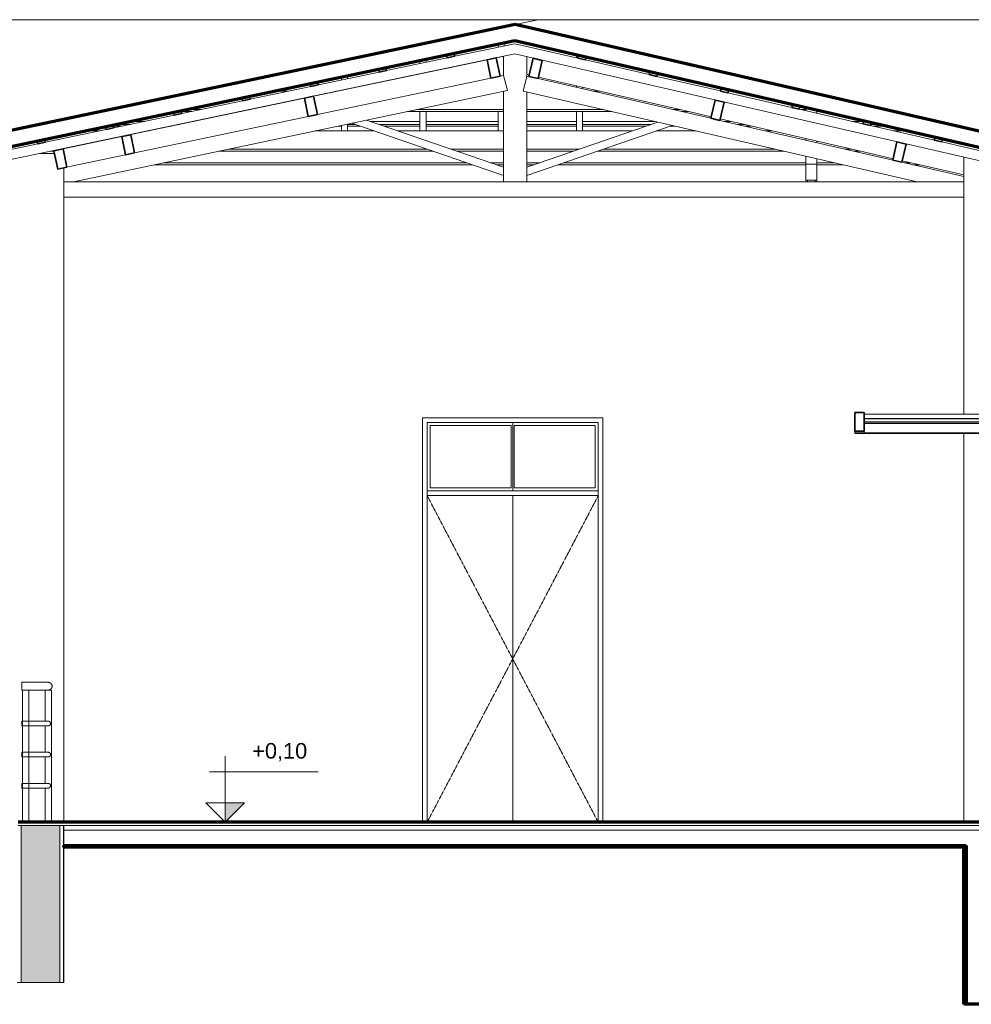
# Model space of a CAD drawing. Header units: millimetres. Extents: x -3164 to 44461, y -1932 to 8822.
# Tile 8 of 9: x 25696 to 31813, y -140 to 6189. Entities that reach past the tile are written whole.
import ezdxf

# ---------------------------------------------------------------- set-up
doc = ezdxf.new("R2010")
doc.units = ezdxf.units.MM
doc.linetypes.add('_Tracejado pequeno', pattern=[2.25, 1.5, -0.75])
for name, color, linetype, lineweight in [('A-DOOR', 31, 'Continuous', 18), ('A-DOOR-HDLN', 31, '_Tracejado pequeno', 18), ('A-FLOR', 192, 'Continuous', 18), ('A-FLOR-HRAL', 11, 'Continuous', 18), ('A-FLOR-MCUT', 51, 'Continuous', 18), ('A-GENM', 13, 'Continuous', 18), ('A-GLAZ-CURT', 52, 'Continuous', 18), ('A-GLAZ-CWMG', 51, 'Continuous', 18), ('A-ROOF', 132, 'Continuous', 18), ('A-WALL', 113, 'Continuous', 18), ('A-WALL-PATT', 111, 'Continuous', 70), ('G-ANNO-DIMS', 111, 'Continuous', 9)]:
    doc.layers.add(name, color=color, linetype=linetype, lineweight=lineweight)
doc.styles.add('Arial_3', font='arial.ttf', dxfattribs={"height": 100})

# ---------------------------------------------------------------- blocks, each defined once
blk = doc.blocks.new('porta dupla - P05 - 1_16 x 2_60 m-4336724-ELEVAÇÃO 6 - FACHADA DE IMPLANTAÇÃO')
at = {"layer": 'A-DOOR'}
for p, q in [((15396.1, 1030), (15396.1, 3600)), ((15396.1, 3600), (16496.1, 3600)), ((15416.1, 3580), (15416.1, 3180)), ((15936.1, 3580), (15416.1, 3580)), ((15936.1, 3180), (15936.1, 3580)), ((15946.1, 3600), (15946.1, 3160)), ((15946.1, 3600), (15946.1, 3160)), ((16476.1, 3580), (15956.1, 3580)), ((15956.1, 3580), (15956.1, 3180)), ((16476.1, 3180), (16476.1, 3580)), ((16496.1, 3600), (16496.1, 1030)), ((15936.1, 3180), (15416.1, 3180)), ((16476.1, 3180), (15956.1, 3180)), ((16496.1, 3160), (15396.1, 3160)), ((15396.1, 3130), (16496.1, 3130)), ((15946.1, 3130), (15946.1, 1030)), ((15946.1, 3130), (15946.1, 1030))]:
    blk.add_line(p, q, dxfattribs=at)
at = {"layer": 'A-DOOR-HDLN'}
for p, q in [((15396.1, 3130), (16496.1, 3130)), ((15396.1, 3130), (15946.1, 2080)), ((16496.1, 3130), (15946.1, 2080)), ((15946.1, 2080), (15396.1, 1030)), ((15946.1, 2080), (16496.1, 1030))]:
    blk.add_line(p, q, dxfattribs=at)
blk = doc.blocks.new('Railing - 4 cm-3948223-ELEVAÇÃO 6 - FACHADA DE IMPLANTAÇÃO')
at = {"layer": 'A-FLOR-HRAL'}
for p, q in [((12795.8, 1030), (12795.8, 1880)), ((12795.8, 1880), (12815.8, 1880)), ((12815.8, 1880), (12835.8, 1880)), ((12835.8, 1880), (12835.8, 1030))]:
    blk.add_line(p, q, dxfattribs=at)
blk = doc.blocks.new('Railing - 4 cm-V10-ELEVAÇÃO 6 - FACHADA DE IMPLANTAÇÃO')
at = {"layer": 'A-FLOR-HRAL'}
for p, q in [((12940.8, 1679.9), (12940.8, 1880)), ((12960.8, 1880), (12980.8, 1880)), ((12980.8, 1880), (12980.8, 1030)), ((12940.8, 1479.9), (12940.8, 1650.1)), ((12940.8, 1279.9), (12940.8, 1450.1)), ((12940.8, 1030), (12940.8, 1250.1))]:
    blk.add_line(p, q, dxfattribs=at)
blk = doc.blocks.new('Railing - Railing-2916387-ELEVAÇÃO 6 - FACHADA DE IMPLANTAÇÃO')
at = {"layer": 'A-FLOR-HRAL'}
for p, q in [((12960.8, 1930), (12790.8, 1930)), ((12790.8, 1905), (12790.8, 1930)), ((12790.8, 1880), (12790.8, 1905)), ((12790.8, 1880), (12960.8, 1880)), ((12814, 1680), (12790.8, 1680)), ((12790.8, 1665), (12790.8, 1680)), ((12790.8, 1650), (12790.8, 1665)), ((12790.8, 1650), (12814, 1650)), ((12960.8, 1680), (12817.6, 1680)), ((12817.6, 1650), (12960.8, 1650)), ((12814, 1480), (12790.8, 1480)), ((12790.8, 1465), (12790.8, 1480)), ((12790.8, 1450), (12790.8, 1465)), ((12960.8, 1480), (12817.6, 1480)), ((12790.8, 1450), (12814, 1450)), ((12817.6, 1450), (12960.8, 1450)), ((12814, 1280), (12790.8, 1280)), ((12790.8, 1265), (12790.8, 1280)), ((12960.8, 1280), (12817.6, 1280)), ((12790.8, 1250), (12790.8, 1265)), ((12790.8, 1250), (12814, 1250)), ((12817.6, 1250), (12960.8, 1250))]:
    blk.add_line(p, q, dxfattribs=at)
for points, knots in [([(12960.8, 1930), (12961.3, 1930), (12962.4, 1930), (12964.1, 1929.8), (12965.7, 1929.5), (12967.3, 1929.2), (12968.8, 1928.7), (12970.4, 1928.1), (12971.9, 1927.4), (12973.3, 1926.7), (12974.7, 1925.8), (12976.5, 1924.5), (12978.1, 1923.1), (12979.6, 1921.5), (12981, 1919.8), (12982.5, 1917.5), (12984, 1914.6), (12985.4, 1910.5), (12985.8, 1907.2), (12985.8, 1905)], [0.5, 0.5, 0.5, 0.5, 0.5208333, 0.5416667, 0.5625, 0.5833333, 0.6041667, 0.625, 0.6458333, 0.6666667, 0.6875, 0.7083333, 0.75, 0.7708333, 0.7916667, 0.8333333, 0.875, 0.9166667, 1, 1, 1, 1]), ([(12985.8, 1905), (12985.8, 1902.8), (12985.4, 1899.5), (12984, 1895.4), (12982.5, 1892.5), (12981, 1890.2), (12979.6, 1888.5), (12978.1, 1886.9), (12976.1, 1885.1), (12973.8, 1883.6), (12971.9, 1882.6), (12970.4, 1881.9), (12968.8, 1881.3), (12967.3, 1880.8), (12965.7, 1880.5), (12964.1, 1880.2), (12962.4, 1880), (12961.3, 1880), (12960.8, 1880)], [0, 0, 0, 0, 0.0833333, 0.125, 0.1666667, 0.2083333, 0.2291667, 0.25, 0.2916667, 0.3333333, 0.3541667, 0.375, 0.3958333, 0.4166667, 0.4375, 0.4583333, 0.4791667, 0.5, 0.5, 0.5, 0.5]), ([(12960.8, 1680), (12961.1, 1680), (12961.8, 1680), (12962.8, 1679.9), (12963.7, 1679.7), (12964.7, 1679.5), (12965.6, 1679.2), (12966.5, 1678.9), (12967.4, 1678.5), (12968.3, 1678), (12969.1, 1677.5), (12970.2, 1676.7), (12971.2, 1675.9), (12972.1, 1674.9), (12972.9, 1673.9), (12973.8, 1672.5), (12974.7, 1670.8), (12975.5, 1668.3), (12975.8, 1666.3), (12975.8, 1665)], [0.5, 0.5, 0.5, 0.5, 0.5208333, 0.5416667, 0.5625, 0.5833333, 0.6041667, 0.625, 0.6458333, 0.6666667, 0.6875, 0.7083333, 0.75, 0.7708333, 0.7916667, 0.8333333, 0.875, 0.9166667, 1, 1, 1, 1]), ([(12975.8, 1665), (12975.8, 1663.7), (12975.5, 1661.7), (12974.7, 1659.2), (12973.8, 1657.5), (12972.9, 1656.1), (12972.1, 1655.1), (12971.2, 1654.1), (12970, 1653.1), (12968.6, 1652.2), (12967.4, 1651.5), (12966.5, 1651.1), (12965.6, 1650.8), (12964.7, 1650.5), (12963.7, 1650.3), (12962.8, 1650.1), (12961.8, 1650), (12961.1, 1650), (12960.8, 1650)], [0, 0, 0, 0, 0.0833333, 0.125, 0.1666667, 0.2083333, 0.2291667, 0.25, 0.2916667, 0.3333333, 0.3541667, 0.375, 0.3958333, 0.4166667, 0.4375, 0.4583333, 0.4791667, 0.5, 0.5, 0.5, 0.5]), ([(12960.8, 1480), (12961.1, 1480), (12961.8, 1480), (12962.8, 1479.9), (12963.7, 1479.7), (12964.7, 1479.5), (12965.6, 1479.2), (12966.5, 1478.9), (12967.4, 1478.5), (12968.3, 1478), (12969.1, 1477.5), (12970.2, 1476.7), (12971.2, 1475.9), (12972.1, 1474.9), (12972.9, 1473.9), (12973.8, 1472.5), (12974.7, 1470.8), (12975.5, 1468.3), (12975.8, 1466.3), (12975.8, 1465)], [0.5, 0.5, 0.5, 0.5, 0.5208333, 0.5416667, 0.5625, 0.5833333, 0.6041667, 0.625, 0.6458333, 0.6666667, 0.6875, 0.7083333, 0.75, 0.7708333, 0.7916667, 0.8333333, 0.875, 0.9166667, 1, 1, 1, 1]), ([(12975.8, 1465), (12975.8, 1463.7), (12975.5, 1461.7), (12974.7, 1459.2), (12973.8, 1457.5), (12972.9, 1456.1), (12972.1, 1455.1), (12971.2, 1454.1), (12970, 1453.1), (12968.6, 1452.2), (12967.4, 1451.5), (12966.5, 1451.1), (12965.6, 1450.8), (12964.7, 1450.5), (12963.7, 1450.3), (12962.8, 1450.1), (12961.8, 1450), (12961.1, 1450), (12960.8, 1450)], [0, 0, 0, 0, 0.0833333, 0.125, 0.1666667, 0.2083333, 0.2291667, 0.25, 0.2916667, 0.3333333, 0.3541667, 0.375, 0.3958333, 0.4166667, 0.4375, 0.4583333, 0.4791667, 0.5, 0.5, 0.5, 0.5]), ([(12960.8, 1280), (12961.1, 1280), (12961.8, 1280), (12962.8, 1279.9), (12963.7, 1279.7), (12964.7, 1279.5), (12965.6, 1279.2), (12966.5, 1278.9), (12967.4, 1278.5), (12968.3, 1278), (12969.1, 1277.5), (12970.2, 1276.7), (12971.2, 1275.9), (12972.1, 1274.9), (12972.9, 1273.9), (12973.8, 1272.5), (12974.7, 1270.8), (12975.5, 1268.3), (12975.8, 1266.3), (12975.8, 1265)], [0.5, 0.5, 0.5, 0.5, 0.5208333, 0.5416667, 0.5625, 0.5833333, 0.6041667, 0.625, 0.6458333, 0.6666667, 0.6875, 0.7083333, 0.75, 0.7708333, 0.7916667, 0.8333333, 0.875, 0.9166667, 1, 1, 1, 1]), ([(12975.8, 1265), (12975.8, 1263.7), (12975.5, 1261.7), (12974.7, 1259.2), (12973.8, 1257.5), (12972.9, 1256.1), (12972.1, 1255.1), (12971.2, 1254.1), (12970, 1253.1), (12968.6, 1252.2), (12967.4, 1251.5), (12966.5, 1251.1), (12965.6, 1250.8), (12964.7, 1250.5), (12963.7, 1250.3), (12962.8, 1250.1), (12961.8, 1250), (12961.1, 1250), (12960.8, 1250)], [0, 0, 0, 0, 0.0833333, 0.125, 0.1666667, 0.2083333, 0.2291667, 0.25, 0.2916667, 0.3333333, 0.3541667, 0.375, 0.3958333, 0.4166667, 0.4375, 0.4583333, 0.4791667, 0.5, 0.5, 0.5, 0.5])]:
    blk.add_open_spline(points, degree=3, knots=knots, dxfattribs=at)
for name in ['Railing - 4 cm-3948223-ELEVAÇÃO 6 - FACHADA DE IMPLANTAÇÃO', 'Railing - 4 cm-V10-ELEVAÇÃO 6 - FACHADA DE IMPLANTAÇÃO']:
    blk.add_blockref(name, (0, 0))
blk = doc.blocks.new('Rectangular Mullion - 6x12 cm-3934083-ELEVAÇÃO 6 - FACHADA DE IMPLANTAÇÃO')
at = {"layer": 'A-GLAZ-CWMG'}
for p, q in [((14404.8, 5728.7), (14502, 5728.7)), ((14808.6, 5728.7), (14818.4, 5728.7)), ((16465.1, 5728.7), (16508.6, 5728.7)), ((17332.1, 5728.7), (17380.3, 5728.7)), ((13817.2, 5598.7), (13883, 5598.7)), ((13943.6, 5611.5), (13846.4, 5611.5)), ((14189.5, 5598.7), (14199.4, 5598.7)), ((14259.9, 5611.5), (14250.1, 5611.5)), ((15269.8, 5598.7), (15886.8, 5598.7)), ((15886.8, 5611.5), (15330.4, 5611.5)), ((16528.8, 5611.5), (16036.8, 5611.5)), ((16036.8, 5598.7), (16584.1, 5598.7)), ((17018.5, 5611.5), (16975, 5611.5)), ((17030.3, 5598.7), (17073.8, 5598.7)), ((17831.1, 5611.5), (17800.4, 5611.5)), ((17901.1, 5598.7), (17945.5, 5598.7))]:
    blk.add_line(p, q, dxfattribs=at)
blk = doc.blocks.new('Rectangular Mullion - 2x5 cm-4253626-ELEVAÇÃO 6 - FACHADA DE IMPLANTAÇÃO')
at = {"layer": 'A-GLAZ-CWMG', "lineweight": 35}
for p, q in [((18660.4, 5434.2), (18656, 5414.7)), ((18656, 5414.7), (18704.7, 5403.5)), ((18709.2, 5422.9), (18660.4, 5434.2)), ((18704.7, 5403.5), (18709.2, 5422.9))]:
    blk.add_line(p, q, dxfattribs=at)
blk = doc.blocks.new('Rectangular Mullion - 2x5 cm-4253628-ELEVAÇÃO 6 - FACHADA DE IMPLANTAÇÃO')
at = {"layer": 'A-GLAZ-CWMG'}
for p, q in [((6180.9, 5535.7), (6245.3, 5535.7)), ((6323.5, 5516.1), (6241.1, 5516.1)), ((13489.6, 5516.1), (13392.4, 5516.1)), ((13485.4, 5535.7), (13582.7, 5535.7)), ((13806, 5516.1), (13796.1, 5516.1)), ((13889.2, 5535.7), (13899, 5535.7)), ((14933.2, 5516.1), (14885.4, 5516.1)), ((15030, 5535.7), (15348.9, 5535.7)), ((15348.9, 5516.1), (15086.8, 5516.1)), ((15388.9, 5535.7), (15852.3, 5535.7)), ((15852.3, 5516.1), (15388.9, 5516.1)), ((16036.8, 5535.7), (16355.8, 5535.7)), ((16355.8, 5516.1), (16036.8, 5516.1)), ((16395.8, 5535.7), (16858.4, 5535.7)), ((16836.8, 5516.1), (16395.8, 5516.1)), ((17304.5, 5535.7), (17348, 5535.7)), ((17433, 5516.1), (17389.5, 5516.1)), ((18129.9, 5535.7), (18201.3, 5535.7)), ((18219.1, 5535.7), (18219.7, 5535.7)), ((18304.7, 5516.1), (18248.1, 5516.1)), ((6283.5, 5505.5), (6365.9, 5505.5)), ((13378.9, 5505.5), (13439.1, 5505.5)), ((13745.6, 5505.5), (13755.5, 5505.5)), ((14825.9, 5505.5), (14845.4, 5505.5)), ((14885.4, 5505.5), (14964, 5505.5)), ((15117.6, 5505.5), (15348.9, 5505.5)), ((15388.9, 5505.5), (15852.3, 5505.5)), ((16036.8, 5505.5), (16355.8, 5505.5)), ((16395.8, 5505.5), (16806.1, 5505.5)), ((16959.6, 5505.5), (16989.4, 5505.5)), ((17435.6, 5505.5), (17479.1, 5505.5)), ((18261, 5505.5), (18350.8, 5505.5))]:
    blk.add_line(p, q, dxfattribs=at)
blk = doc.blocks.new('Rectangular Mullion - 2x5 cm-4253634-ELEVAÇÃO 6 - FACHADA DE IMPLANTAÇÃO')
at = {"layer": 'A-GLAZ-CWMG', "lineweight": 35}
for p, q in [((12938.7, 5420.9), (12889.8, 5410.6)), ((12889.8, 5410.6), (12893.9, 5391)), ((12893.9, 5391), (12942.8, 5401.3)), ((12942.8, 5401.3), (12938.7, 5420.9))]:
    blk.add_line(p, q, dxfattribs=at)
blk = doc.blocks.new('Rectangular Mullion - 2x5 cm-4253637-ELEVAÇÃO 6 - FACHADA DE IMPLANTAÇÃO')
at = {"layer": 'A-GLAZ-CWMG', "lineweight": 35}
for p, q in [((18202.2, 5539.5), (18197.7, 5520.1)), ((18197.7, 5520.1), (18246.5, 5508.8)), ((18250.9, 5528.3), (18202.2, 5539.5)), ((18246.5, 5508.8), (18250.9, 5528.3))]:
    blk.add_line(p, q, dxfattribs=at)
blk = doc.blocks.new('Rectangular Mullion - 2x5 cm-4253638-ELEVAÇÃO 6 - FACHADA DE IMPLANTAÇÃO')
at = {"layer": 'A-GLAZ-CWMG', "lineweight": 35}
for p, q in [((17744, 5644.9), (17739.5, 5625.4)), ((17792.7, 5633.7), (17744, 5644.9)), ((17788.2, 5614.2), (17792.7, 5633.7)), ((17739.5, 5625.4), (17788.2, 5614.2))]:
    blk.add_line(p, q, dxfattribs=at)
blk = doc.blocks.new('Rectangular Mullion - 2x5 cm-4253639-ELEVAÇÃO 6 - FACHADA DE IMPLANTAÇÃO')
at = {"layer": 'A-GLAZ-CWMG', "lineweight": 35}
for p, q in [((17285.8, 5750.3), (17281.3, 5730.8)), ((17281.3, 5730.8), (17330, 5719.6)), ((17334.5, 5739.1), (17285.8, 5750.3)), ((17330, 5719.6), (17334.5, 5739.1))]:
    blk.add_line(p, q, dxfattribs=at)
blk = doc.blocks.new('Rectangular Mullion - 2x5 cm-4253640-ELEVAÇÃO 6 - FACHADA DE IMPLANTAÇÃO')
at = {"layer": 'A-GLAZ-CWMG', "lineweight": 35}
for p, q in [((16827.5, 5855.7), (16823.1, 5836.2)), ((16823.1, 5836.2), (16871.8, 5825)), ((16876.3, 5844.5), (16827.5, 5855.7)), ((16871.8, 5825), (16876.3, 5844.5))]:
    blk.add_line(p, q, dxfattribs=at)
blk = doc.blocks.new('Rectangular Mullion - 2x5 cm-4253641-ELEVAÇÃO 6 - FACHADA DE IMPLANTAÇÃO')
at = {"layer": 'A-GLAZ-CWMG', "lineweight": 35}
for p, q in [((16369.3, 5961.1), (16364.8, 5941.6)), ((16418.1, 5949.9), (16369.3, 5961.1)), ((16413.6, 5930.4), (16418.1, 5949.9)), ((16364.8, 5941.6), (16413.6, 5930.4))]:
    blk.add_line(p, q, dxfattribs=at)
blk = doc.blocks.new('Rectangular Mullion - 2x5 cm-4253688-ELEVAÇÃO 6 - FACHADA DE IMPLANTAÇÃO')
at = {"layer": 'A-GLAZ-CWMG', "lineweight": 35}
for p, q in [((13377.3, 5513), (13328.4, 5502.7)), ((13381.4, 5493.4), (13377.3, 5513)), ((13328.4, 5502.7), (13332.5, 5483.1)), ((13332.5, 5483.1), (13381.4, 5493.4))]:
    blk.add_line(p, q, dxfattribs=at)
blk = doc.blocks.new('Rectangular Mullion - 2x5 cm-4253689-ELEVAÇÃO 6 - FACHADA DE IMPLANTAÇÃO')
at = {"layer": 'A-GLAZ-CWMG', "lineweight": 35}
for p, q in [((13815.9, 5605.1), (13767, 5594.8)), ((13767, 5594.8), (13771.1, 5575.2)), ((13771.1, 5575.2), (13820, 5585.5)), ((13820, 5585.5), (13815.9, 5605.1))]:
    blk.add_line(p, q, dxfattribs=at)
blk = doc.blocks.new('Rectangular Mullion - 2x5 cm-3922801-ELEVAÇÃO 6 - FACHADA DE IMPLANTAÇÃO')
at = {"layer": 'A-GLAZ-CWMG', "lineweight": 35}
for p, q in [((14254.5, 5697.2), (14205.5, 5686.9)), ((14258.6, 5677.6), (14254.5, 5697.2)), ((14205.5, 5686.9), (14209.6, 5667.3)), ((14209.6, 5667.3), (14258.6, 5677.6))]:
    blk.add_line(p, q, dxfattribs=at)
blk = doc.blocks.new('Rectangular Mullion - 2x5 cm-4253690-ELEVAÇÃO 6 - FACHADA DE IMPLANTAÇÃO')
at = {"layer": 'A-GLAZ-CWMG', "lineweight": 35}
for p, q in [((14693, 5789.3), (14644.1, 5779)), ((14644.1, 5779), (14648.2, 5759.4)), ((14648.2, 5759.4), (14697.1, 5769.7)), ((14697.1, 5769.7), (14693, 5789.3))]:
    blk.add_line(p, q, dxfattribs=at)
blk = doc.blocks.new('Rectangular Mullion - 2x5 cm-4253691-ELEVAÇÃO 6 - FACHADA DE IMPLANTAÇÃO')
at = {"layer": 'A-GLAZ-CWMG', "lineweight": 35}
for p, q in [((15131.6, 5881.4), (15082.7, 5871.1)), ((15082.7, 5871.1), (15086.8, 5851.5)), ((15086.8, 5851.5), (15135.7, 5861.8)), ((15135.7, 5861.8), (15131.6, 5881.4))]:
    blk.add_line(p, q, dxfattribs=at)
blk = doc.blocks.new('Rectangular Mullion - 2x5 cm-4253692-ELEVAÇÃO 6 - FACHADA DE IMPLANTAÇÃO')
at = {"layer": 'A-GLAZ-CWMG', "lineweight": 35}
for p, q in [((15570.2, 5973.5), (15521.3, 5963.2)), ((15521.3, 5963.2), (15525.4, 5943.6)), ((15525.4, 5943.6), (15574.3, 5953.9)), ((15574.3, 5953.9), (15570.2, 5973.5))]:
    blk.add_line(p, q, dxfattribs=at)
blk = doc.blocks.new('Rectangular Mullion - 6x12 cm-3933649-ELEVAÇÃO 6 - FACHADA DE IMPLANTAÇÃO')
at = {"layer": 'A-GLAZ-CWMG', "lineweight": 35}
for p, q in [((17246.7, 5672.1), (17219.8, 5555.2)), ((17305.2, 5658.7), (17246.7, 5672.1)), ((17278.3, 5541.7), (17305.2, 5658.7)), ((17219.8, 5555.2), (17278.3, 5541.7))]:
    blk.add_line(p, q, dxfattribs=at)
blk = doc.blocks.new('Rectangular Mullion - 6x12 cm-3934015-ELEVAÇÃO 6 - FACHADA DE IMPLANTAÇÃO')
at = {"layer": 'A-GLAZ-CWMG', "lineweight": 35}
for p, q in [((14665.9, 5696.7), (14607.2, 5684.4)), ((14690.6, 5579.3), (14665.9, 5696.7)), ((14607.2, 5684.4), (14631.8, 5566.9)), ((14631.8, 5566.9), (14690.6, 5579.3))]:
    blk.add_line(p, q, dxfattribs=at)
blk = doc.blocks.new('Rectangular Mullion - 6x12 cm 2-3933784-ELEVAÇÃO 6 - FACHADA DE IMPLANTAÇÃO')
at = {"layer": 'A-GLAZ-CWMG'}
for p, q in [((16052.5, 5833.6), (16036.8, 5837.2)), ((17086.1, 5595.9), (16111, 5820.2))]:
    blk.add_line(p, q, dxfattribs=at)
blk = doc.blocks.new('Rectangular Mullion - 6x12 cm 2-3933724-ELEVAÇÃO 6 - FACHADA DE IMPLANTAÇÃO')
at = {"layer": 'A-GLAZ-CWMG'}
for p, q in [((15781.6, 5931), (14676.9, 5699)), ((15851.3, 5945.7), (15840.3, 5943.3))]:
    blk.add_line(p, q, dxfattribs=at)
blk = doc.blocks.new('Rectangular Mullion - 4x6_3-3931219-ELEVAÇÃO 6 - FACHADA DE IMPLANTAÇÃO')
at = {"layer": 'A-GLAZ-CWMG'}
for p, q in [((15959.6, 6034.8), (16364.8, 5941.6)), ((19100.1, 5247.9), (15959, 5970.3)), ((16413.6, 5930.4), (16823.1, 5836.2)), ((16871.8, 5825), (17281.3, 5730.9)), ((17330, 5719.7), (17739.5, 5625.5)), ((17788.2, 5614.3), (18197.7, 5520.1)), ((18246.5, 5508.9), (18656, 5414.7)), ((18704.7, 5403.5), (19114.2, 5309.3)), ((19114.2, 5309.3), (19100.1, 5247.9))]:
    blk.add_line(p, q, dxfattribs=at)
blk = doc.blocks.new('Rectangular Mullion - 4x6_3-3931011-ELEVAÇÃO 6 - FACHADA DE IMPLANTAÇÃO')
at = {"layer": 'A-GLAZ-CWMG'}
for p, q in [((16355.8, 5943.7), (16355.8, 5964.4)), ((16355.8, 5753.9), (16355.8, 5763.9)), ((16395.8, 5744.7), (16395.8, 5754.7)), ((16355.8, 5474.3), (16355.8, 5598.7)), ((16395.8, 5474.3), (16395.8, 5598.7))]:
    blk.add_line(p, q, dxfattribs=at)
blk = doc.blocks.new('Rectangular Mullion - 4x6_3-V11-ELEVAÇÃO 6 - FACHADA DE IMPLANTAÇÃO')
at = {"layer": 'A-GLAZ-CWMG'}
for p, q in [((15852.3, 6032.7), (15852.3, 6012.3)), ((15892.3, 6020.7), (15892.3, 6041.1)), ((15852.3, 5945.9), (15852.3, 5947.9)), ((15852.3, 5474.3), (15852.3, 5598.7))]:
    blk.add_line(p, q, dxfattribs=at)
blk = doc.blocks.new('Rectangular Mullion - 4x6_3-V12-ELEVAÇÃO 6 - FACHADA DE IMPLANTAÇÃO')
at = {"layer": 'A-GLAZ-CWMG'}
for p, q in [((15348.9, 5906.6), (15348.9, 5927)), ((15388.9, 5915), (15388.9, 5935.4)), ((15348.9, 5840.1), (15348.9, 5842.2)), ((15388.9, 5848.5), (15388.9, 5850.6)), ((15348.9, 5474.3), (15348.9, 5598.7)), ((15388.9, 5474.3), (15388.9, 5598.7))]:
    blk.add_line(p, q, dxfattribs=at)
blk = doc.blocks.new('Rectangular Mullion - 4x6_3-V13-ELEVAÇÃO 6 - FACHADA DE IMPLANTAÇÃO')
at = {"layer": 'A-GLAZ-CWMG'}
for p, q in [((14885.4, 5809.2), (14885.4, 5829.7)), ((14845.4, 5800.8), (14845.4, 5821.3)), ((14845.4, 5734.4), (14845.4, 5736.5)), ((14885.4, 5742.8), (14885.4, 5744.9)), ((14845.4, 5474.3), (14845.4, 5509.6)), ((14885.4, 5474.3), (14885.4, 5518))]:
    blk.add_line(p, q, dxfattribs=at)
blk = doc.blocks.new('Rectangular Mullion - 4x6_3-3931220-ELEVAÇÃO 6 - FACHADA DE IMPLANTAÇÃO')
at = {"layer": 'A-GLAZ-CWMG'}
for p, q in [((15574.3, 5953.9), (15959.6, 6034.8)), ((12517.2, 5247.6), (15959, 5970.3)), ((15135.7, 5861.8), (15525.4, 5943.6)), ((14697.1, 5769.7), (15086.8, 5851.5)), ((14258.6, 5677.6), (14648.2, 5759.4)), ((13820, 5585.5), (14209.6, 5667.3)), ((13381.4, 5493.4), (13771.1, 5575.2)), ((12942.8, 5401.3), (13332.5, 5483.1)), ((12504.3, 5309.2), (12893.9, 5391)), ((12517.2, 5247.6), (12504.3, 5309.2))]:
    blk.add_line(p, q, dxfattribs=at)
blk = doc.blocks.new('Rectangular Mullion - 6x12 cm-4082038-ELEVAÇÃO 6 - FACHADA DE IMPLANTAÇÃO')
at = {"layer": 'A-GLAZ-CWMG'}
for p, q in [((13193.2, 5474.3), (13290.5, 5474.3)), ((13597, 5474.3), (13606.8, 5474.3)), ((14677.3, 5474.3), (15054.7, 5474.3)), ((15208.2, 5474.3), (15886.8, 5474.3)), ((16036.8, 5474.3), (16715.4, 5474.3)), ((16869, 5474.3), (17125.1, 5474.3)), ((17571.3, 5474.3), (17614.8, 5474.3)), ((18396.7, 5474.3), (18486.5, 5474.3)), ((12978, 5344.3), (12997.6, 5344.3)), ((13048.4, 5357), (13038.6, 5357)), ((14058.3, 5344.3), (15432.2, 5344.3)), ((15395.2, 5357), (14118.9, 5357)), ((15886.8, 5357), (15548.8, 5357)), ((15585.8, 5344.3), (15886.8, 5344.3)), ((16374.8, 5357), (16036.8, 5357)), ((16036.8, 5344.3), (16337.9, 5344.3)), ((16491.5, 5344.3), (17690.3, 5344.3)), ((17635, 5357), (16528.4, 5357)), ((18124.7, 5357), (18081.1, 5357)), ((18136.5, 5344.3), (18180, 5344.3))]:
    blk.add_line(p, q, dxfattribs=at)
blk = doc.blocks.new('Rectangular Mullion - 6x12 cm 2-4082024-ELEVAÇÃO 6 - FACHADA DE IMPLANTAÇÃO')
at = {"layer": 'A-GLAZ-CWMG'}
for p, q in [((17222, 5564.7), (17086.1, 5595.9)), ((18192.3, 5341.5), (17280.4, 5551.2))]:
    blk.add_line(p, q, dxfattribs=at)
blk = doc.blocks.new('Rectangular Mullion - 6x12 cm-3933667-ELEVAÇÃO 6 - FACHADA DE IMPLANTAÇÃO')
at = {"layer": 'A-GLAZ-CWMG', "lineweight": 35}
for p, q in [((16077.2, 5941.1), (16050.3, 5824.1)), ((16135.7, 5927.6), (16077.2, 5941.1)), ((16108.8, 5810.7), (16135.7, 5927.6)), ((16050.3, 5824.1), (16108.8, 5810.7))]:
    blk.add_line(p, q, dxfattribs=at)
blk = doc.blocks.new('Rectangular Mullion - 6x12 cm 2-3933760-ELEVAÇÃO 6 - FACHADA DE IMPLANTAÇÃO')
at = {"layer": 'A-GLAZ-CWMG'}
for p, q in [((15886.8, 5953.1), (15851.3, 5945.7)), ((16039.4, 5862.5), (16036.8, 5862))]:
    blk.add_line(p, q, dxfattribs=at)
blk = doc.blocks.new('Rectangular Mullion - 6x12 cm-3934024-ELEVAÇÃO 6 - FACHADA DE IMPLANTAÇÃO')
at = {"layer": 'A-GLAZ-CWMG', "lineweight": 35}
for p, q in [((15840.3, 5943.3), (15781.6, 5931)), ((15781.6, 5931), (15806.2, 5813.6)), ((15865, 5825.9), (15840.3, 5943.3)), ((15806.2, 5813.6), (15865, 5825.9))]:
    blk.add_line(p, q, dxfattribs=at)
blk = doc.blocks.new('Rectangular Mullion - 6x12 cm 2-4082025-ELEVAÇÃO 6 - FACHADA DE IMPLANTAÇÃO')
at = {"layer": 'A-GLAZ-CWMG'}
for p, q in [((19146.1, 5258.2), (19147.5, 5257.8)), ((18846.1, 5191.1), (18602.4, 5247.2)), ((19147.5, 5251.3), (19146.1, 5251.1)), ((19146.1, 5133.8), (19162.8, 5137)), ((19162.8, 5137), (19162.8, 5173.8))]:
    blk.add_line(p, q, dxfattribs=at)
blk = doc.blocks.new('Rectangular Mullion - 6x12 cm-4252338-ELEVAÇÃO 6 - FACHADA DE IMPLANTAÇÃO')
at = {"layer": 'A-GLAZ-CWMG', "lineweight": 35}
for p, q in [((18416.2, 5403.1), (18389.3, 5286.2)), ((18474.6, 5389.7), (18416.2, 5403.1)), ((18447.7, 5272.7), (18474.6, 5389.7)), ((18389.3, 5286.2), (18447.7, 5272.7))]:
    blk.add_line(p, q, dxfattribs=at)
blk = doc.blocks.new('Rectangular Mullion - 6x12 cm 2-4252870-ELEVAÇÃO 6 - FACHADA DE IMPLANTAÇÃO')
at = {"layer": 'A-GLAZ-CWMG'}
for p, q in [((14676.9, 5699), (14665.9, 5696.7)), ((14607.2, 5684.4), (13502.5, 5452.4))]:
    blk.add_line(p, q, dxfattribs=at)
blk = doc.blocks.new('Rectangular Mullion - 6x12 cm-4252792-ELEVAÇÃO 6 - FACHADA DE IMPLANTAÇÃO')
at = {"layer": 'A-GLAZ-CWMG', "lineweight": 35}
for p, q in [((13491.5, 5450.1), (13432.8, 5437.8)), ((13516.2, 5332.7), (13491.5, 5450.1)), ((13432.8, 5437.8), (13457.5, 5320.3)), ((13457.5, 5320.3), (13516.2, 5332.7))]:
    blk.add_line(p, q, dxfattribs=at)
blk = doc.blocks.new('Rectangular Mullion - 6x12 cm metal-4024687-ELEVAÇÃO 6 - FACHADA DE IMPLANTAÇÃO')
at = {"layer": 'A-GLAZ-CWMG'}
for p, q in [((20166.1, 3652.5), (18206.1, 3652.5)), ((18146.1, 3530.2), (18146.1, 3532.6)), ((18945.8, 3532.6), (18146.1, 3532.6)), ((18146.1, 3530.2), (18945.8, 3530.2)), ((20166.1, 3532.6), (19145.8, 3532.6)), ((19145.8, 3530.2), (20166.1, 3530.2))]:
    blk.add_line(p, q, dxfattribs=at)
blk = doc.blocks.new('System Panel - Vidro 2cm escuro2-4253585-ELEVAÇÃO 6 - FACHADA DE IMPLANTAÇÃO')
at = {"layer": 'A-GLAZ-CURT', "lineweight": 25}
for p, q in [((30005.8, 3623.7), (28055.9, 3623.7)), ((28055.9, 3623.7), (28055.9, 3603.7)), ((30005.8, 3603.7), (30005.8, 3623.7)), ((28055.9, 3603.7), (30005.8, 3603.7))]:
    blk.add_line(p, q, dxfattribs=at)
at = {"layer": 'A-GLAZ-CURT'}
blk.add_line((28055.9, 3592.6), (30005.8, 3592.6), dxfattribs=at)
blk = doc.blocks.new('Rectangular Mullion - 6x12 cm metal-4019211-ELEVAÇÃO 6 - FACHADA DE IMPLANTAÇÃO')
at = {"layer": 'A-GLAZ-CWMG', "lineweight": 35}
for p, q in [((18206.1, 3663.7), (18146.1, 3663.7)), ((18146.1, 3663.7), (18146.1, 3543.6)), ((18206.1, 3543.6), (18206.1, 3663.7)), ((18146.1, 3543.6), (18206.1, 3543.6))]:
    blk.add_line(p, q, dxfattribs=at)
at = {"layer": 'A-GLAZ-CWMG'}
for p, q in [((18146.1, 3543.6), (18146.1, 3532.6)), ((18206.1, 3532.6), (18146.1, 3532.6)), ((18206.1, 3532.6), (18206.1, 3543.6))]:
    blk.add_line(p, q, dxfattribs=at)
blk = doc.blocks.new('tesoura4 - tesoura-4028726-ELEVAÇÃO 6 - FACHADA DE IMPLANTAÇÃO')
at = {"layer": 'A-GENM'}
for p, q in [((17831.1, 5604.4), (17831.1, 5625)), ((17901.1, 5608.9), (17901.1, 5588.3)), ((17831.1, 5414.5), (17831.1, 5424.6)), ((17901.1, 5408.5), (17901.1, 5398.4)), ((17831.1, 5260.3), (17831.1, 5311.9)), ((17831.1, 5157.9), (17831.1, 5260.3)), ((17831.1, 5260.3), (17901.1, 5260.3)), ((17901.1, 5295.8), (17901.1, 5260.3)), ((17901.1, 5260.3), (17901.1, 5157.9)), ((17831.1, 5147.8), (17831.1, 5157.9)), ((17831.1, 5157.9), (17901.1, 5157.9)), ((17841.1, 5147.8), (17841.1, 5157.9)), ((17891.1, 5157.9), (17891.1, 5147.8)), ((17901.1, 5157.9), (17901.1, 5147.8))]:
    blk.add_line(p, q, dxfattribs=at)
blk = doc.blocks.new('tesoura6 - tesoura-4029236-ELEVAÇÃO 6 - FACHADA DE IMPLANTAÇÃO')
at = {"layer": 'A-GENM'}
for p, q in [((15886.8, 5955.2), (15886.8, 5830.5)), ((16036.8, 5827.2), (16036.8, 5952.4)), ((15886.8, 5830.5), (15865, 5825.9)), ((15912.9, 5733.8), (15886.8, 5830.5)), ((16036.8, 5827.2), (16012.6, 5730.2)), ((16050.3, 5824.1), (16036.8, 5827.2)), ((15806.2, 5813.6), (14690.6, 5579.3)), ((17219.8, 5555.2), (16108.8, 5810.7)), ((13122.4, 5147.8), (15912.9, 5733.8)), ((15886.8, 5728.3), (15886.8, 5147.8)), ((16012.6, 5730.2), (18544.9, 5147.8)), ((16036.8, 5147.8), (16036.8, 5724.6)), ((14631.8, 5566.9), (13516.2, 5332.7)), ((14911.7, 5523.5), (15886.8, 5187.8)), ((15886.8, 5240.7), (15007.1, 5543.6)), ((16879.5, 5530.8), (16036.8, 5240.7)), ((16036.8, 5187.8), (16971.6, 5509.6)), ((18389.3, 5286.2), (17278.3, 5541.7)), ((13457.5, 5320.3), (13119.6, 5249.4)), ((18846.1, 5181.1), (18447.7, 5272.7)), ((15886.8, 5187.8), (15886.8, 5240.7)), ((16036.8, 5240.7), (16036.8, 5187.8)), ((13061.1, 5147.8), (13122.4, 5147.8)), ((18544.9, 5147.8), (13122.4, 5147.8)), ((15886.8, 5147.8), (16036.8, 5147.8)), ((18544.9, 5147.8), (18846.1, 5147.8))]:
    blk.add_line(p, q, dxfattribs=at)
blk = doc.blocks.new('Rectangular Mullion - 6x12 cm 2-4082030-ELEVAÇÃO 6 - FACHADA DE IMPLANTAÇÃO')
at = {"layer": 'A-GLAZ-CWMG'}
for p, q in [((18391.4, 5295.7), (18192.3, 5341.5)), ((18602.4, 5247.2), (18449.9, 5282.2))]:
    blk.add_line(p, q, dxfattribs=at)
blk = doc.blocks.new('Rectangular Mullion - 6x12 cm-4082041-ELEVAÇÃO 6 - FACHADA DE IMPLANTAÇÃO')
at = {"layer": 'A-GLAZ-CWMG'}
for p, q in [((6052.8, 5269.4), (6019.2, 5269.4)), ((6019.2, 5256.7), (6103.6, 5256.7)), ((13641.1, 5256.7), (15686.6, 5256.7)), ((15649.7, 5269.4), (13701.7, 5269.4)), ((15886.8, 5269.4), (15803.3, 5269.4)), ((15840.2, 5256.7), (15886.8, 5256.7)), ((16120.4, 5269.4), (16036.8, 5269.4)), ((16036.8, 5256.7), (16083.4, 5256.7)), ((16237, 5256.7), (17831.1, 5256.7)), ((17831.1, 5269.4), (16274, 5269.4)), ((18015.9, 5269.4), (17901.1, 5269.4)), ((17901.1, 5256.7), (18071.2, 5256.7)), ((18505.6, 5269.4), (18462.1, 5269.4)), ((18517.4, 5256.7), (18560.9, 5256.7))]:
    blk.add_line(p, q, dxfattribs=at)
blk = doc.blocks.new('Rectangular Mullion - 6x12 cm 2-4252872-ELEVAÇÃO 6 - FACHADA DE IMPLANTAÇÃO')
at = {"layer": 'A-GLAZ-CWMG'}
for p, q in [((13502.5, 5452.4), (13491.5, 5450.1)), ((13432.8, 5437.8), (13055.9, 5358.6)), ((13119.6, 5249.4), (13080.6, 5241.2))]:
    blk.add_line(p, q, dxfattribs=at)
blk = doc.blocks.new('Rectangular Mullion - 6x12 cm-4252868-ELEVAÇÃO 6 - FACHADA DE IMPLANTAÇÃO')
at = {"layer": 'A-GLAZ-CWMG', "lineweight": 35}
for p, q in [((13055.9, 5358.6), (12997.2, 5346.3)), ((12997.2, 5346.3), (13021.8, 5228.8)), ((13080.6, 5241.2), (13055.9, 5358.6)), ((13021.8, 5228.8), (13080.6, 5241.2))]:
    blk.add_line(p, q, dxfattribs=at)
blk = doc.blocks.new('Spot Elevations - Spot elevation - Corte-10531-ELEVAÇÃO 6 - FACHADA DE IMPLANTAÇÃO')
at = {"layer": 'G-ANNO-DIMS'}
blk.add_hatch(color=256, dxfattribs=at).paths.add_polyline_path([(9674.9, 595), (9549.9, 470), (9549.9, 595)], flags=0)
for p, q in [((9549.9, 595), (9549.9, 895)), ((10148.7, 795), (9448.7, 795)), ((9424.9, 595), (9674.9, 595)), ((9549.9, 470), (9424.9, 595)), ((9424.9, 595), (9674.9, 595)), ((9674.9, 595), (9549.9, 470)), ((9549.9, 470), (9549.9, 595)), ((9549.9, 595), (9549.9, 470))]:
    blk.add_line(p, q, dxfattribs=at)

msp = doc.modelspace()

# ---------------------------------------------------------------- hatches: boundary and pattern name
at = {"layer": 'A-WALL-PATT'}
msp.add_hatch(color=256, dxfattribs=at).paths.add_polyline_path([(25705.1, 0), (25955.1, 0), (25955.1, 1010), (25705.1, 1010), (25705.1, 6.7)], flags=0)

# ---------------------------------------------------------------- linework, layer by layer
at = {"layer": 'A-FLOR', "lineweight": 70}
for p, q in [((32064.8, 1030), (25687.4, 1030)), ((25980.1, 880), (31780.1, 880)), ((31765.1, 870), (25980.1, 870)), ((31765.1, -140), (31765.1, 870)), ((32065.1, -140), (31765.1, -140))]:
    msp.add_line(p, q, dxfattribs=at)
at = {"layer": 'A-FLOR'}
msp.add_line((31765.1, 870), (31780.1, 870), dxfattribs=at)
at = {"layer": 'A-FLOR-MCUT'}
for p, q in [((32064.8, 1010), (25687.4, 1010)), ((32064.8, 980), (25980.1, 980))]:
    msp.add_line(p, q, dxfattribs=at)
at = {"layer": 'A-ROOF'}
for p, q in [((18938.1, 6189.1), (29029.5, 6189.1)), ((29029.8, 6189.2), (28880.1, 6157.8)), ((40363.8, 6189.2), (29029.8, 6189.2))]:
    msp.add_line(p, q, dxfattribs=at)
at = {"layer": 'A-ROOF', "lineweight": 70}
for p, q in [((28880.1, 6157.8), (25391.1, 5425.1)), ((32065.1, 5425.2), (28880.1, 6157.8)), ((25419.1, 5328.8), (28879.1, 6055.4)), ((28879.1, 6055.4), (32038.5, 5328.7))]:
    msp.add_line(p, q, dxfattribs=at)
at = {"layer": 'A-WALL'}
for p, q in [((25822.6, 5328.7), (25919.8, 5328.7)), ((31765.1, 3652.5), (31765.1, 5306.3)), ((25980.1, 5237.1), (25980.1, 1030)), ((31765.1, 5048.7), (25980.1, 5048.7)), ((28285.1, 1030), (28285.1, 3630)), ((28285.1, 3630), (29445.1, 3630)), ((29445.1, 3630), (29445.1, 1030)), ((31765.1, 1030), (31765.1, 3530.2)), ((25705.1, 1010), (25705.1, 0)), ((25955.1, 1010), (25955.1, 0)), ((25977.6, 1010), (25977.6, 0)), ((25980.1, 880), (25980.1, 1010)), ((25980.1, 0), (25980.1, 870)), ((31765.1, 870), (31765.1, 880)), ((25680.1, 0), (25980.1, 0))]:
    msp.add_line(p, q, dxfattribs=at)
at = {"layer": 'A-WALL', "lineweight": 70}
for p, q in [((25980.1, 870), (25980.1, 880)), ((31780.1, 880), (31780.1, -140))]:
    msp.add_line(p, q, dxfattribs=at)

# ---------------------------------------------------------------- block references
at = {"layer": 'A-DOOR'}
msp.add_blockref('porta dupla - P05 - 1_16 x 2_60 m-4336724-ELEVAÇÃO 6 - FACHADA DE IMPLANTAÇÃO', (12918.9, 0), dxfattribs=at)
at = {"layer": 'A-FLOR-HRAL'}
msp.add_blockref('Railing - Railing-2916387-ELEVAÇÃO 6 - FACHADA DE IMPLANTAÇÃO', (12918.9, 0), dxfattribs=at)
at = {"layer": 'A-GENM'}
for name in ['tesoura6 - tesoura-4029236-ELEVAÇÃO 6 - FACHADA DE IMPLANTAÇÃO', 'tesoura4 - tesoura-4028726-ELEVAÇÃO 6 - FACHADA DE IMPLANTAÇÃO']:
    msp.add_blockref(name, (12918.9, 0), dxfattribs=at)
at = {"layer": 'A-GLAZ-CURT'}
msp.add_blockref('System Panel - Vidro 2cm escuro2-4253585-ELEVAÇÃO 6 - FACHADA DE IMPLANTAÇÃO', (3069.2, 0), dxfattribs=at)
at = {"layer": 'A-GLAZ-CWMG'}
for name in ['Rectangular Mullion - 4x6_3-3931220-ELEVAÇÃO 6 - FACHADA DE IMPLANTAÇÃO', 'Rectangular Mullion - 4x6_3-V11-ELEVAÇÃO 6 - FACHADA DE IMPLANTAÇÃO', 'Rectangular Mullion - 4x6_3-3931219-ELEVAÇÃO 6 - FACHADA DE IMPLANTAÇÃO', 'Rectangular Mullion - 2x5 cm-4253692-ELEVAÇÃO 6 - FACHADA DE IMPLANTAÇÃO', 'Rectangular Mullion - 6x12 cm 2-3933760-ELEVAÇÃO 6 - FACHADA DE IMPLANTAÇÃO', 'Rectangular Mullion - 4x6_3-3931011-ELEVAÇÃO 6 - FACHADA DE IMPLANTAÇÃO', 'Rectangular Mullion - 2x5 cm-4253641-ELEVAÇÃO 6 - FACHADA DE IMPLANTAÇÃO', 'Rectangular Mullion - 6x12 cm 2-3933724-ELEVAÇÃO 6 - FACHADA DE IMPLANTAÇÃO', 'Rectangular Mullion - 4x6_3-V12-ELEVAÇÃO 6 - FACHADA DE IMPLANTAÇÃO', 'Rectangular Mullion - 6x12 cm-3934024-ELEVAÇÃO 6 - FACHADA DE IMPLANTAÇÃO', 'Rectangular Mullion - 6x12 cm-3933667-ELEVAÇÃO 6 - FACHADA DE IMPLANTAÇÃO', 'Rectangular Mullion - 4x6_3-V13-ELEVAÇÃO 6 - FACHADA DE IMPLANTAÇÃO', 'Rectangular Mullion - 2x5 cm-4253691-ELEVAÇÃO 6 - FACHADA DE IMPLANTAÇÃO', 'Rectangular Mullion - 6x12 cm 2-3933784-ELEVAÇÃO 6 - FACHADA DE IMPLANTAÇÃO', 'Rectangular Mullion - 2x5 cm-4253640-ELEVAÇÃO 6 - FACHADA DE IMPLANTAÇÃO', 'Rectangular Mullion - 2x5 cm-4253690-ELEVAÇÃO 6 - FACHADA DE IMPLANTAÇÃO', 'Rectangular Mullion - 6x12 cm 2-4252870-ELEVAÇÃO 6 - FACHADA DE IMPLANTAÇÃO', 'Rectangular Mullion - 6x12 cm-3934083-ELEVAÇÃO 6 - FACHADA DE IMPLANTAÇÃO', 'Rectangular Mullion - 2x5 cm-3922801-ELEVAÇÃO 6 - FACHADA DE IMPLANTAÇÃO', 'Rectangular Mullion - 6x12 cm-3934015-ELEVAÇÃO 6 - FACHADA DE IMPLANTAÇÃO', 'Rectangular Mullion - 2x5 cm-4253639-ELEVAÇÃO 6 - FACHADA DE IMPLANTAÇÃO', 'Rectangular Mullion - 6x12 cm-3933649-ELEVAÇÃO 6 - FACHADA DE IMPLANTAÇÃO', 'Rectangular Mullion - 2x5 cm-4253638-ELEVAÇÃO 6 - FACHADA DE IMPLANTAÇÃO', 'Rectangular Mullion - 2x5 cm-4253689-ELEVAÇÃO 6 - FACHADA DE IMPLANTAÇÃO', 'Rectangular Mullion - 6x12 cm 2-4082024-ELEVAÇÃO 6 - FACHADA DE IMPLANTAÇÃO', 'Rectangular Mullion - 2x5 cm-4253628-ELEVAÇÃO 6 - FACHADA DE IMPLANTAÇÃO', 'Rectangular Mullion - 2x5 cm-4253688-ELEVAÇÃO 6 - FACHADA DE IMPLANTAÇÃO', 'Rectangular Mullion - 2x5 cm-4253637-ELEVAÇÃO 6 - FACHADA DE IMPLANTAÇÃO', 'Rectangular Mullion - 6x12 cm-4082038-ELEVAÇÃO 6 - FACHADA DE IMPLANTAÇÃO', 'Rectangular Mullion - 6x12 cm 2-4252872-ELEVAÇÃO 6 - FACHADA DE IMPLANTAÇÃO', 'Rectangular Mullion - 6x12 cm-4252792-ELEVAÇÃO 6 - FACHADA DE IMPLANTAÇÃO', 'Rectangular Mullion - 2x5 cm-4253634-ELEVAÇÃO 6 - FACHADA DE IMPLANTAÇÃO', 'Rectangular Mullion - 6x12 cm-4252338-ELEVAÇÃO 6 - FACHADA DE IMPLANTAÇÃO', 'Rectangular Mullion - 2x5 cm-4253626-ELEVAÇÃO 6 - FACHADA DE IMPLANTAÇÃO', 'Rectangular Mullion - 6x12 cm-4252868-ELEVAÇÃO 6 - FACHADA DE IMPLANTAÇÃO', 'Rectangular Mullion - 6x12 cm 2-4082030-ELEVAÇÃO 6 - FACHADA DE IMPLANTAÇÃO', 'Rectangular Mullion - 6x12 cm-4082041-ELEVAÇÃO 6 - FACHADA DE IMPLANTAÇÃO', 'Rectangular Mullion - 6x12 cm 2-4082025-ELEVAÇÃO 6 - FACHADA DE IMPLANTAÇÃO', 'Rectangular Mullion - 6x12 cm metal-4019211-ELEVAÇÃO 6 - FACHADA DE IMPLANTAÇÃO', 'Rectangular Mullion - 6x12 cm metal-4024687-ELEVAÇÃO 6 - FACHADA DE IMPLANTAÇÃO']:
    msp.add_blockref(name, (12918.9, 0), dxfattribs=at)
at = {"layer": 'G-ANNO-DIMS'}
msp.add_blockref('Spot Elevations - Spot elevation - Corte-10531-ELEVAÇÃO 6 - FACHADA DE IMPLANTAÇÃO', (17466.9, 560), dxfattribs=at)

# ---------------------------------------------------------------- texts
at = {"layer": 'G-ANNO-DIMS', "insert": (27190.9, 1539.5), "char_height": 100, "width": 422.37, "attachment_point": 1, "line_spacing_factor": 0.941778, "style": 'Arial_3'}
msp.add_mtext('+0,10', dxfattribs=at)

doc.saveas('drawing.dxf')
